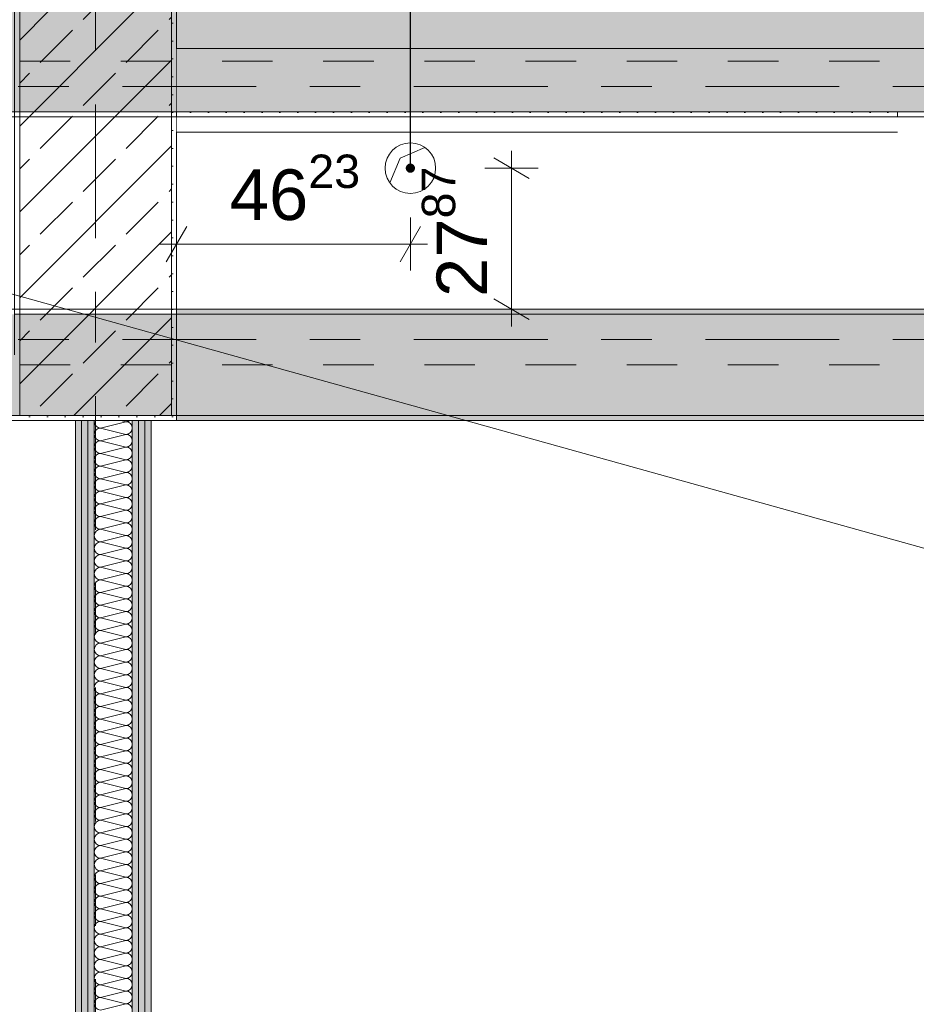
# Model space of a CAD drawing. Header units: metres. Extents: x -3.6 to 84.5, y -11 to 16.8.
# Tile 170 of 256: x 47.2 to 49, y 4 to 6. Entities that reach past the tile are written whole.
import ezdxf

# ---------------------------------------------------------------- set-up
doc = ezdxf.new("R2010")
doc.units = ezdxf.units.M
doc.header["$MEASUREMENT"] = 0
for name, pattern in [('Achse', [0.2, 0.1, -0.05, 0, -0.05]), ('Strichlinie doppelt', [0.546806, 0.264583, -0.105833, 0.070556, -0.105833]), ('Wipeout_Contour', [1, 0, -1])]:
    doc.linetypes.add(name, pattern=pattern)
for name, color, linetype in [('155 - Bemaßung_ Beschriftung.Ausbau - Deckenelemente', 7, 'Continuous'), ('451 - Universal.Achsen Raster', 7, 'Continuous'), ('605 - Struktur.Wand Innen', 7, 'Continuous'), ('607 - Struktur.Stütze', 7, 'Continuous'), ('608 - Struktur.Träger', 7, 'Continuous'), ('Abbruch_155 - Bemaßung_ Beschriftung.Ausbau - Deckenelemente', 7, 'Continuous'), ('Neubau_155 - Bemaßung_ Beschriftung.Ausbau - Deckenelemente', 7, 'Continuous'), ('Neubau_401 - Zone.Raum_ Raumbegrenzung_ Whg.', 7, 'Continuous')]:
    doc.layers.add(name, color=color, linetype=linetype)
doc.styles.add('ERSTELLTER_STIL_2', font='txt')
doc.linetypes.add('Abbruch 1', pattern='A,0,[1,2022.0244.A_L5A-PL04.07_iA_Deckenelemente Erdgeschoss1.Shx,S=0.001984,R=0,X=0,Y=0],-0.25,0', length=0.25)
doc.dimstyles.new('ERSTELLTER_STIL__3', dxfattribs={"dimtxt": 0.1, "dimasz": 0.0532, "dimexe": 0.18, "dimexo": 0.0625, "dimgap": 0, "dimtad": 1, "dimtih": 1, "dimtoh": 1, "dimzin": 0, "dimdsep": 46, "dimtxsty": 'ERSTELLTER_STIL_2', "dimblk": 'ARROWHEAD_2', "dimblk1": 'ARROWHEAD_2', "dimblk2": 'ARROWHEAD_2', "dimcen": 0.09, "dimse1": 1, "dimse2": 1, "dimclrd": 256, "dimclre": 256, "dimclrt": 256, "dimazin": 0, "dimtfac": 1, "dimtdec": 4, "dimtmove": 0, "dimatfit": 3, "dimfxl": 1, "dimtolj": 1, "dimtzin": 0, "dimarcsym": 0})
doc.dimstyles.new('ERSTELLTER_STIL__5', dxfattribs={"dimtxt": 0.1, "dimasz": 0.0532, "dimexe": 0.18, "dimexo": 0.0625, "dimgap": 0, "dimtad": 1, "dimzin": 0, "dimdsep": 46, "dimtxsty": 'ERSTELLTER_STIL_2', "dimblk": 'ARROWHEAD_2', "dimblk1": 'ARROWHEAD_2', "dimblk2": 'ARROWHEAD_2', "dimcen": 0.09, "dimse1": 1, "dimse2": 1, "dimclrd": 256, "dimclre": 256, "dimclrt": 256, "dimazin": 0, "dimtfac": 1, "dimtdec": 4, "dimtmove": 2, "dimatfit": 3, "dimfxl": 1, "dimtolj": 1, "dimtzin": 0, "dimarcsym": 0})
doc.dimstyles.new('ERSTELLTER_STIL__7', dxfattribs={"dimtxt": 0.18, "dimasz": 0.03648, "dimexe": 0.18, "dimexo": 0.0625, "dimgap": 0, "dimtad": 0, "dimtih": 1, "dimtoh": 1, "dimdec": 4, "dimzin": 0, "dimdsep": 46, "dimcen": 0.09, "dimadec": 0, "dimazin": 0, "dimtfac": 1, "dimtdec": 4, "dimtmove": 0, "dimatfit": 3, "dimldrblk": 'ARROWHEAD_11', "dimfxl": 1, "dimtolj": 1, "dimtzin": 0, "dimarcsym": 0})
pattern_1 = [(45, (0, 0), (-0.08485281, 0.08485281), []), (45, (-0.04243, 0.04243), (-0.08485281, 0.08485281), [0.09, -0.03])]
pattern_2 = [(45, (0, 0), (-0.01767767, 0.01767767), [0, -0.025])]

# ---------------------------------------------------------------- blocks, each defined once
blk = doc.blocks.new('*X118')
at = {"layer": '605 - Struktur.Wand Innen', "color": 7, "linetype": 'Continuous', "lineweight": 5}
for p, q in [((47.34, 5.175), (47.39, 5.1875)), ((47.3801, 5.19), (47.39, 5.1875)), ((47.34, 5.175), (47.39, 5.1625)), ((47.34, 5.15), (47.39, 5.1625)), ((47.34, 5.15), (47.39, 5.1375)), ((47.34, 5.125), (47.39, 5.1375)), ((47.34, 5.125), (47.39, 5.1125)), ((47.34, 5.1), (47.39, 5.1125)), ((47.34, 5.1), (47.39, 5.0875)), ((47.34, 5.075), (47.39, 5.0875)), ((47.34, 5.075), (47.39, 5.0625)), ((47.34, 5.05), (47.39, 5.0625)), ((47.34, 5.05), (47.39, 5.0375)), ((47.34, 5.025), (47.39, 5.0375)), ((47.34, 5.025), (47.39, 5.0125)), ((47.34, 5), (47.39, 5.0125)), ((47.34, 5), (47.39, 4.9875)), ((47.34, 4.975), (47.39, 4.9875)), ((47.34, 4.975), (47.39, 4.9625)), ((47.34, 4.95), (47.39, 4.9625)), ((47.34, 4.95), (47.39, 4.9375)), ((47.34, 4.925), (47.39, 4.9375)), ((47.34, 4.925), (47.39, 4.9125)), ((47.34, 4.9), (47.39, 4.9125)), ((47.34, 4.9), (47.39, 4.8875)), ((47.34, 4.875), (47.39, 4.8875)), ((47.34, 4.875), (47.39, 4.8625)), ((47.34, 4.85), (47.39, 4.8625)), ((47.34, 4.85), (47.39, 4.8375)), ((47.34, 4.825), (47.39, 4.8375)), ((47.34, 4.825), (47.39, 4.8125)), ((47.34, 4.8), (47.39, 4.8125)), ((47.34, 4.8), (47.39, 4.7875)), ((47.34, 4.775), (47.39, 4.7875)), ((47.34, 4.775), (47.39, 4.7625)), ((47.34, 4.75), (47.39, 4.7625)), ((47.34, 4.75), (47.39, 4.7375)), ((47.34, 4.725), (47.39, 4.7375)), ((47.34, 4.725), (47.39, 4.7125)), ((47.34, 4.7), (47.39, 4.7125)), ((47.34, 4.7), (47.39, 4.6875)), ((47.34, 4.675), (47.39, 4.6875)), ((47.34, 4.675), (47.39, 4.6625)), ((47.34, 4.65), (47.39, 4.6625)), ((47.34, 4.65), (47.39, 4.6375)), ((47.34, 4.625), (47.39, 4.6375)), ((47.34, 4.625), (47.39, 4.6125)), ((47.34, 4.6), (47.39, 4.6125)), ((47.34, 4.6), (47.39, 4.5875)), ((47.34, 4.575), (47.39, 4.5875)), ((47.34, 4.575), (47.39, 4.5625)), ((47.34, 4.55), (47.39, 4.5625)), ((47.34, 4.55), (47.39, 4.5375)), ((47.34, 4.525), (47.39, 4.5375)), ((47.34, 4.525), (47.39, 4.5125)), ((47.34, 4.5), (47.39, 4.5125)), ((47.34, 4.5), (47.39, 4.4875)), ((47.34, 4.475), (47.39, 4.4875)), ((47.34, 4.475), (47.39, 4.4625)), ((47.34, 4.45), (47.39, 4.4625)), ((47.34, 4.45), (47.39, 4.4375)), ((47.34, 4.425), (47.39, 4.4375)), ((47.34, 4.425), (47.39, 4.4125)), ((47.34, 4.4), (47.39, 4.4125)), ((47.34, 4.4), (47.39, 4.3875)), ((47.34, 4.375), (47.39, 4.3875)), ((47.34, 4.375), (47.39, 4.3625)), ((47.34, 4.35), (47.39, 4.3625)), ((47.34, 4.35), (47.39, 4.3375)), ((47.34, 4.325), (47.39, 4.3375)), ((47.34, 4.325), (47.39, 4.3125)), ((47.34, 4.3), (47.39, 4.3125)), ((47.34, 4.3), (47.39, 4.2875)), ((47.34, 4.275), (47.39, 4.2875)), ((47.34, 4.275), (47.39, 4.2625)), ((47.34, 4.25), (47.39, 4.2625)), ((47.34, 4.25), (47.39, 4.2375)), ((47.34, 4.225), (47.39, 4.2375)), ((47.34, 4.225), (47.39, 4.2125)), ((47.34, 4.2), (47.39, 4.2125)), ((47.34, 4.2), (47.39, 4.1875)), ((47.34, 4.175), (47.39, 4.1875)), ((47.34, 4.175), (47.39, 4.1625)), ((47.34, 4.15), (47.39, 4.1625)), ((47.34, 4.15), (47.39, 4.1375)), ((47.34, 4.125), (47.39, 4.1375)), ((47.34, 4.125), (47.39, 4.1125)), ((47.34, 4.1), (47.39, 4.1125)), ((47.34, 4.1), (47.39, 4.0875)), ((47.34, 4.075), (47.39, 4.0875)), ((47.34, 4.075), (47.39, 4.0625)), ((47.34, 4.05), (47.39, 4.0625)), ((47.34, 4.05), (47.39, 4.0375)), ((47.34, 4.025), (47.39, 4.0375))]:
    blk.add_line(p, q, dxfattribs=at)
for centre, start, end in [((47.34, 5.1875), 168.546, 180), ((47.34, 5.1875), 180, 270), ((47.39, 5.2), 270, 306.7342), ((47.39, 5.175), 0, 90), ((47.34, 5.1625), 90, 180), ((47.34, 5.1625), 180, 270), ((47.39, 5.175), 270, 0), ((47.39, 5.15), 0, 90), ((47.34, 5.1375), 90, 180), ((47.34, 5.1375), 180, 270), ((47.39, 5.15), 270, 0), ((47.39, 5.125), 0, 90), ((47.34, 5.1125), 90, 180), ((47.39, 5.125), 270, 0), ((47.34, 5.1125), 180, 270), ((47.34, 5.0875), 90, 180), ((47.39, 5.1), 0, 90), ((47.39, 5.1), 270, 0), ((47.34, 5.0875), 180, 270), ((47.39, 5.075), 0, 90), ((47.34, 5.0625), 90, 180), ((47.34, 5.0625), 180, 270), ((47.39, 5.075), 270, 0), ((47.39, 5.05), 0, 90), ((47.34, 5.0375), 90, 180), ((47.39, 5.05), 270, 0), ((47.34, 5.0375), 180, 270), ((47.34, 5.0125), 90, 180), ((47.39, 5.025), 0, 90), ((47.39, 5.025), 270, 0), ((47.34, 5.0125), 180, 270), ((47.39, 5), 0, 90), ((47.34, 4.9875), 90, 180), ((47.34, 4.9875), 180, 270), ((47.39, 5), 270, 0), ((47.39, 4.975), 0, 90), ((47.34, 4.9625), 90, 180), ((47.34, 4.9625), 180, 270), ((47.39, 4.975), 270, 0), ((47.39, 4.95), 0, 90), ((47.34, 4.9375), 90, 180), ((47.39, 4.95), 270, 0), ((47.34, 4.9375), 180, 270), ((47.34, 4.9125), 90, 180), ((47.39, 4.925), 0, 90), ((47.39, 4.925), 270, 0), ((47.34, 4.9125), 180, 270), ((47.39, 4.9), 0, 90), ((47.34, 4.8875), 90, 180), ((47.34, 4.8875), 180, 270), ((47.39, 4.9), 270, 0), ((47.39, 4.875), 0, 90), ((47.34, 4.8625), 90, 180), ((47.39, 4.875), 270, 0), ((47.34, 4.8625), 180, 270), ((47.34, 4.8375), 90, 180), ((47.39, 4.85), 0, 90), ((47.39, 4.85), 270, 0), ((47.34, 4.8375), 180, 270), ((47.39, 4.825), 0, 90), ((47.34, 4.8125), 90, 180), ((47.34, 4.8125), 180, 270), ((47.39, 4.825), 270, 0), ((47.39, 4.8), 0, 90), ((47.34, 4.7875), 90, 180), ((47.34, 4.7875), 180, 270), ((47.39, 4.8), 270, 0), ((47.39, 4.775), 0, 90), ((47.34, 4.7625), 90, 180), ((47.39, 4.775), 270, 0), ((47.34, 4.7625), 180, 270), ((47.34, 4.7375), 90, 180), ((47.39, 4.75), 0, 90), ((47.39, 4.75), 270, 0), ((47.34, 4.7375), 180, 270), ((47.39, 4.725), 0, 90), ((47.34, 4.7125), 90, 180), ((47.34, 4.7125), 180, 270), ((47.39, 4.725), 270, 0), ((47.39, 4.7), 0, 90), ((47.34, 4.6875), 90, 180), ((47.39, 4.7), 270, 0), ((47.34, 4.6875), 180, 270), ((47.34, 4.6625), 90, 180), ((47.39, 4.675), 0, 90), ((47.39, 4.675), 270, 0), ((47.34, 4.6625), 180, 270), ((47.39, 4.65), 0, 90), ((47.34, 4.6375), 90, 180), ((47.34, 4.6375), 180, 270), ((47.39, 4.65), 270, 0), ((47.39, 4.625), 0, 90), ((47.34, 4.6125), 90, 180), ((47.34, 4.6125), 180, 270), ((47.39, 4.625), 270, 0), ((47.39, 4.6), 0, 90), ((47.34, 4.5875), 90, 180), ((47.39, 4.6), 270, 0), ((47.34, 4.5875), 180, 270), ((47.34, 4.5625), 90, 180), ((47.39, 4.575), 0, 90), ((47.39, 4.575), 270, 0), ((47.34, 4.5625), 180, 270), ((47.39, 4.55), 0, 90), ((47.34, 4.5375), 90, 180), ((47.34, 4.5375), 180, 270), ((47.39, 4.55), 270, 0), ((47.39, 4.525), 0, 90), ((47.34, 4.5125), 90, 180), ((47.39, 4.525), 270, 0), ((47.34, 4.5125), 180, 270), ((47.34, 4.4875), 90, 180), ((47.39, 4.5), 0, 90), ((47.39, 4.5), 270, 0), ((47.34, 4.4875), 180, 270), ((47.39, 4.475), 0, 90), ((47.34, 4.4625), 90, 180), ((47.34, 4.4625), 180, 270), ((47.39, 4.475), 270, 0), ((47.39, 4.45), 0, 90), ((47.34, 4.4375), 90, 180), ((47.34, 4.4375), 180, 270), ((47.39, 4.45), 270, 0), ((47.39, 4.425), 0, 90), ((47.34, 4.4125), 90, 180), ((47.39, 4.425), 270, 0), ((47.34, 4.4125), 180, 270), ((47.34, 4.3875), 90, 180), ((47.39, 4.4), 0, 90), ((47.39, 4.4), 270, 0), ((47.34, 4.3875), 180, 270), ((47.39, 4.375), 0, 90), ((47.34, 4.3625), 90, 180), ((47.34, 4.3625), 180, 270), ((47.39, 4.375), 270, 0), ((47.39, 4.35), 0, 90), ((47.34, 4.3375), 90, 180), ((47.39, 4.35), 270, 0), ((47.34, 4.3375), 180, 270), ((47.34, 4.3125), 90, 180), ((47.39, 4.325), 0, 90), ((47.39, 4.325), 270, 0), ((47.34, 4.3125), 180, 270), ((47.34, 4.2875), 90, 180), ((47.39, 4.3), 0, 90), ((47.39, 4.3), 270, 0), ((47.34, 4.2875), 180, 270), ((47.39, 4.275), 0, 90), ((47.34, 4.2625), 90, 180), ((47.34, 4.2625), 180, 270), ((47.39, 4.275), 270, 0), ((47.39, 4.25), 0, 90), ((47.34, 4.2375), 90, 180), ((47.39, 4.25), 270, 0), ((47.34, 4.2375), 180, 270), ((47.34, 4.2125), 90, 180), ((47.39, 4.225), 0, 90), ((47.39, 4.225), 270, 0), ((47.34, 4.2125), 180, 270), ((47.39, 4.2), 0, 90), ((47.34, 4.1875), 90, 180), ((47.34, 4.1875), 180, 270), ((47.39, 4.2), 270, 0), ((47.39, 4.175), 0, 90), ((47.34, 4.1625), 90, 180), ((47.39, 4.175), 270, 0), ((47.34, 4.1625), 180, 270), ((47.34, 4.1375), 90, 180), ((47.39, 4.15), 0, 90), ((47.39, 4.15), 270, 0), ((47.34, 4.1375), 180, 270), ((47.34, 4.1125), 90, 180), ((47.39, 4.125), 0, 90), ((47.39, 4.125), 270, 0), ((47.34, 4.1125), 180, 270), ((47.39, 4.1), 0, 90), ((47.34, 4.0875), 90, 180), ((47.34, 4.0875), 180, 270), ((47.39, 4.1), 270, 0), ((47.39, 4.075), 0, 90), ((47.34, 4.0625), 90, 180), ((47.39, 4.075), 270, 0), ((47.34, 4.0625), 180, 270), ((47.34, 4.0375), 90, 180), ((47.39, 4.05), 0, 90), ((47.39, 4.05), 270, 0), ((47.34, 4.0375), 180, 270), ((47.39, 4.025), 0, 90)]:
    blk.add_arc(centre, 0.0125, start, end, dxfattribs=at)
blk = doc.blocks.new('*D161')
at = {"layer": '155 - Bemaßung_ Beschriftung.Ausbau - Deckenelemente', "color": 160, "linetype": 'Continuous', "lineweight": 5, "true_color": 0x3232ff}
for p, q in [((48.1523, 5.6886), (48.1523, 5.7229)), ((48.1873, 5.6684), (48.1173, 5.7089)), ((48.2048, 5.6886), (48.0998, 5.6886)), ((48.1523, 5.41), (48.1523, 5.6886)), ((48.1173, 5.4302), (48.1873, 5.3898)), ((48.2048, 5.41), (48.0998, 5.41)), ((48.1523, 5.3758), (48.1523, 5.41))]:
    blk.add_line(p, q, dxfattribs=at)
at = {"layer": '155 - Bemaßung_ Beschriftung.Ausbau - Deckenelemente', "color": 160, "lineweight": 5, "true_color": 0x3232ff, "insert": (48.1333, 5.4339), "char_height": 0.1, "attachment_point": 7, "rotation": 90, "style": 'ERSTELLTER_STIL_2'}
blk.add_mtext('\\A1;{\\pql;\\fArial|b0|i0|c0|p38;27\\fArial|b0|i0|c0|p38;\\A1{\\H.66x;\\S87^  ;}}', dxfattribs=at)
blk = doc.blocks.new('ARROWHEAD_2')
at = {"color": 0, "linetype": 'Continuous', "lineweight": 0}
for p, q in [((-0.378, -0.655), (0.378, 0.655)), ((0, 0), (-1, 0))]:
    blk.add_line(p, q, dxfattribs=at)
blk = doc.blocks.new('*D162')
at = {"layer": '155 - Bemaßung_ Beschriftung.Ausbau - Deckenelemente', "color": 160, "linetype": 'Continuous', "lineweight": 5, "true_color": 0x3232ff}
for p, q in [((47.49, 5.4861), (47.49, 5.5911)), ((47.9523, 5.4861), (47.9523, 5.5911)), ((47.5102, 5.5736), (47.4698, 5.5036)), ((47.932, 5.5036), (47.9725, 5.5736)), ((47.4558, 5.5386), (47.49, 5.5386)), ((47.49, 5.5386), (47.9523, 5.5386)), ((47.9523, 5.5386), (47.9865, 5.5386))]:
    blk.add_line(p, q, dxfattribs=at)
at = {"layer": '155 - Bemaßung_ Beschriftung.Ausbau - Deckenelemente', "color": 160, "lineweight": 5, "true_color": 0x3232ff, "insert": (47.5951, 5.557), "char_height": 0.1, "attachment_point": 7, "style": 'ERSTELLTER_STIL_2'}
blk.add_mtext('\\A1;{\\pql;\\fArial|b0|i0|c0|p38;46\\fArial|b0|i0|c0|p38;\\A1{\\H.66x;\\S23^  ;}}', dxfattribs=at)
blk = doc.blocks.new('ARROWHEAD_11')
at = {"color": 0, "linetype": 'Continuous', "lineweight": 0}
blk.add_line((0, 0), (-1, 0), dxfattribs=at)
at = {"color": 0, "linetype": 'Continuous', "lineweight": 0, "const_width": 0.25, "flags": 128}
blk.add_lwpolyline([(-0.125, 0, 1), (0.125, 0, 1)], format="xyb", close=True, dxfattribs=at)

msp = doc.modelspace()

# ---------------------------------------------------------------- hatches: boundary and pattern name
at = {"layer": '605 - Struktur.Wand Innen', "linetype": 'Continuous', "lineweight": 0, "true_color": 0x000000}
h = msp.add_hatch(dxfattribs=at)
h.set_pattern_fill('Gips_0001', color=18, style=0, pattern_type=2)
h.set_pattern_definition(pattern_2)
h.paths.add_polyline_path([(47.29, 1.98), (47.3025, 1.98), (47.3025, 5.19), (47.29, 5.19)])
h = msp.add_hatch(dxfattribs=at)
h.set_pattern_fill('Gips_0001', color=18, style=0, pattern_type=2)
h.set_pattern_definition(pattern_2)
h.paths.add_polyline_path([(47.3025, 5.19), (47.3025, 1.98), (47.315, 1.98), (47.315, 5.19)])
h = msp.add_hatch(dxfattribs=at)
h.set_pattern_fill('Gips_0001', color=18, style=0, pattern_type=2)
h.set_pattern_definition(pattern_2)
h.paths.add_polyline_path([(47.315, 5.19), (47.315, 1.98), (47.3275, 1.98), (47.3275, 5.19)])
h = msp.add_hatch(dxfattribs=at)
h.set_pattern_fill('Gips_0001', color=18, style=0, pattern_type=2)
h.set_pattern_definition(pattern_2)
h.paths.add_polyline_path([(47.4025, 5.19), (47.4025, 1.98), (47.415, 1.98), (47.415, 5.19)])
h = msp.add_hatch(dxfattribs=at)
h.set_pattern_fill('Gips_0001', color=18, style=0, pattern_type=2)
h.set_pattern_definition(pattern_2)
h.paths.add_polyline_path([(47.415, 5.19), (47.415, 1.98), (47.4275, 1.98), (47.4275, 5.19)])
h = msp.add_hatch(dxfattribs=at)
h.set_pattern_fill('Gips_0001', color=18, style=0, pattern_type=2)
h.set_pattern_definition(pattern_2)
h.paths.add_polyline_path([(47.44, 5.19), (47.4275, 5.19), (47.4275, 1.98), (47.44, 1.98)])
at = {"layer": '607 - Struktur.Stütze', "linetype": 'Continuous', "lineweight": 0, "true_color": 0x000000}
h = msp.add_hatch(dxfattribs=at)
h.set_pattern_fill('Gips_0001', color=18, style=0, pattern_type=2)
h.set_pattern_definition(pattern_2)
h.paths.add_polyline_path([(47.17, 6.01), (47.17, 5.32), (47.18, 5.32), (47.18, 6), (47.48, 6), (47.48, 5.2), (47.18, 5.2), (47.18, 5.19), (47.49, 5.19), (47.49, 6.01)])
h = msp.add_hatch(dxfattribs=at)
h.set_pattern_fill('Beton__Stahlbeton_0001', color=18, style=0, pattern_type=2)
h.set_pattern_definition(pattern_1)
h.paths.add_polyline_path([(47.18, 5.2), (47.48, 5.2), (47.48, 6), (47.18, 6)])
at = {"layer": '608 - Struktur.Träger', "linetype": 'Continuous', "lineweight": 0, "true_color": 0x000000}
h = msp.add_hatch(dxfattribs=at)
h.set_pattern_fill('Gips_0001', color=18, style=0, pattern_type=2)
h.set_pattern_definition(pattern_2)
h.paths.add_polyline_path([(54.37, 5.41), (47.49, 5.41), (47.49, 5.4), (54.37, 5.4)])
h = msp.add_hatch(dxfattribs=at)
h.set_pattern_fill('Beton__Stahlbeton_0001', color=18, style=0, pattern_type=2)
h.set_pattern_definition(pattern_1)
h.paths.add_polyline_path([(0.69, 5.4), (0.38, 5.4), (0.38, 5.2), (0.69, 5.2), (7.57, 5.2), (7.89, 5.2), (11.17, 5.2), (11.49, 5.2), (18.37, 5.2), (18.69, 5.2), (25.57, 5.2), (25.89, 5.2), (29.17, 5.2), (29.49, 5.2), (32.77, 5.2), (33.09, 5.2), (36.46, 5.2), (36.6, 5.2), (39.97, 5.2), (40.29, 5.2), (45.42, 5.2), (47.49, 5.2), (54.37, 5.2), (54.69, 5.2), (61.57, 5.2), (61.88, 5.2), (61.88, 5.4), (61.57, 5.4), (54.69, 5.4), (54.37, 5.4), (47.49, 5.4), (47.17, 5.4), (45.69, 5.4), (45.42, 5.4), (40.29, 5.4), (39.97, 5.4), (36.6, 5.4), (36.46, 5.4), (33.09, 5.4), (32.77, 5.4), (29.49, 5.4), (29.17, 5.4), (25.89, 5.4), (25.57, 5.4), (18.69, 5.4), (18.37, 5.4), (11.49, 5.4), (11.17, 5.4), (7.89, 5.4), (7.57, 5.4)])
h = msp.add_hatch(dxfattribs=at)
h.set_pattern_fill('Gips_0001', color=18, style=0, pattern_type=2)
h.set_pattern_definition(pattern_2)
h.paths.add_polyline_path([(47.49, 5.2), (47.49, 5.19), (54.37, 5.19), (54.37, 5.2)])

# ---------------------------------------------------------------- linework, layer by layer
at = {"layer": '451 - Universal.Achsen Raster', "color": 160, "linetype": 'Strichlinie doppelt', "lineweight": 9, "true_color": 0x3232ff}
for p, q in [((47.33, -10.585), (47.33, 16.355)), ((64.935, 5.35), (-3.175, 5.35))]:
    msp.add_line(p, q, dxfattribs=at)
at = {"layer": '605 - Struktur.Wand Innen', "color": 7, "linetype": 'Continuous', "lineweight": 5}
for p, q in [((47.3025, 5.19), (47.3025, 1.98)), ((47.315, 5.19), (47.315, 1.98)), ((47.3275, 5.19), (47.3275, 1.98)), ((47.4025, 1.98), (47.4025, 5.19)), ((47.415, 1.98), (47.415, 5.19)), ((47.4275, 1.98), (47.4275, 5.19))]:
    msp.add_line(p, q, dxfattribs=at)
at = {"layer": '605 - Struktur.Wand Innen', "color": 7, "linetype": 'Continuous', "lineweight": 5, "flags": 128}
for points in [[(47.29, 5.19), (47.29, 3.235)], [(47.44, 1.98), (47.44, 5.19)]]:
    msp.add_lwpolyline(points, dxfattribs=at)
at = {"layer": '607 - Struktur.Stütze', "color": 7, "linetype": 'Continuous', "lineweight": 5, "flags": 128}
msp.add_lwpolyline([(47.18, 5.19), (47.49, 5.19), (47.49, 6.01), (47.17, 6.01), (47.17, 5.32)], dxfattribs=at)
at = {"layer": '607 - Struktur.Stütze', "color": 7, "linetype": 'Continuous', "lineweight": 13, "flags": 128}
msp.add_lwpolyline([(47.18, 5.2), (47.48, 5.2), (47.48, 6), (47.18, 6)], close=True, dxfattribs=at)
at = {"layer": '608 - Struktur.Träger', "color": 7, "linetype": 'Continuous', "lineweight": 13}
for p, q in [((0.38, 5.41), (61.88, 5.41)), ((47.49, 5.4), (47.17, 5.4)), ((54.37, 5.4), (47.49, 5.4)), ((0.38, 5.19), (61.88, 5.19))]:
    msp.add_line(p, q, dxfattribs=at)
at = {"layer": '608 - Struktur.Träger', "color": 7, "linetype": 'Continuous', "lineweight": 5}
for p, q in [((47.49, 5.41), (47.49, 5.4)), ((54.37, 5.41), (47.49, 5.41)), ((47.49, 5.2), (47.49, 5.19)), ((54.37, 5.19), (47.49, 5.19))]:
    msp.add_line(p, q, dxfattribs=at)
at = {"layer": '608 - Struktur.Träger', "color": 7, "linetype": 'Achse', "lineweight": 9}
msp.add_line((0.38, 5.3), (61.88, 5.3), dxfattribs=at)
at = {"layer": '608 - Struktur.Träger', "color": 7, "linetype": 'Continuous', "lineweight": 13, "flags": 128}
msp.add_lwpolyline([(61.88, 5.2), (61.57, 5.2), (54.69, 5.2), (54.37, 5.2), (47.49, 5.2), (45.42, 5.2), (40.29, 5.2), (39.97, 5.2), (36.6, 5.2), (36.46, 5.2), (33.09, 5.2), (32.77, 5.2), (29.49, 5.2), (29.17, 5.2), (25.89, 5.2), (25.57, 5.2), (18.69, 5.2), (18.37, 5.2), (11.49, 5.2), (11.17, 5.2), (7.89, 5.2), (7.57, 5.2), (0.69, 5.2), (0.38, 5.2)], dxfattribs=at)
at = {"layer": 'Abbruch_155 - Bemaßung_ Beschriftung.Ausbau - Deckenelemente', "color": 7, "linetype": 'Abbruch 1', "lineweight": 18}
for start, end in [(90, 180), (0, 90), (180, 270), (270, 0)]:
    msp.add_arc((47.9523, 5.6886), 0.05, start, end, dxfattribs=at)
at = {"layer": 'Neubau_155 - Bemaßung_ Beschriftung.Ausbau - Deckenelemente', "color": 1, "linetype": 'Continuous', "lineweight": 5}
for p, q in [((47.9323, 5.7086), (47.981, 5.7295)), ((47.9114, 5.6599), (47.9323, 5.7086))]:
    msp.add_line(p, q, dxfattribs=at)
at = {"layer": 'Neubau_401 - Zone.Raum_ Raumbegrenzung_ Whg.', "color": 1, "linetype": 'Continuous', "lineweight": 9}
msp.add_line((49.4091, 4.8146), (46.8802, 5.5193), dxfattribs=at)

# ---------------------------------------------------------------- block references
at = {"layer": '605 - Struktur.Wand Innen', "color": 7, "lineweight": 18}
msp.add_blockref('*X118', (0, 0), dxfattribs=at)

# ---------------------------------------------------------------- next in the draw order: wipeouts: each hides what was drawn before it
at = {"color": 254, "linetype": 'Wipeout_Contour', "lineweight": 0, "ltscale": 194.228067}
msp.add_wipeout([(47.49, 5.76), (48.915, 5.76), (48.915, 5.925), (47.49, 5.925)], dxfattribs=at).dxf.layer = '605 - Struktur.Wand Innen'

# ---------------------------------------------------------------- next in the draw order: hatches: boundary and pattern name
at = {"layer": '608 - Struktur.Träger', "linetype": 'Continuous', "lineweight": 0, "true_color": 0x000000}
h = msp.add_hatch(dxfattribs=at)
h.set_pattern_fill('Beton__Stahlbeton_0001', color=18, style=0, pattern_type=2)
h.set_pattern_definition(pattern_1)
h.paths.add_polyline_path([(0.38, 5.8), (0.69, 5.8), (7.57, 5.8), (7.89, 5.8), (11.17, 5.8), (11.49, 5.8), (18.37, 5.8), (18.69, 5.8), (25.57, 5.8), (25.89, 5.8), (32.77, 5.8), (33.09, 5.8), (36.46, 5.8), (36.6, 5.8), (39.97, 5.8), (40.29, 5.8), (45.42, 5.8), (45.69, 5.8), (47.17, 5.8), (47.49, 5.8), (48.915, 5.8), (50.865, 5.8), (54.37, 5.8), (54.69, 5.8), (61.57, 5.8), (61.88, 5.8), (61.88, 6), (61.57, 6), (54.69, 6), (54.37, 6), (47.49, 6), (47.17, 6), (40.29, 6), (39.97, 6), (33.09, 6), (32.77, 6), (25.89, 6), (25.57, 6), (18.69, 6), (18.37, 6), (11.49, 6), (11.17, 6), (7.89, 6), (7.57, 6), (0.69, 6), (0.38, 6)])
h = msp.add_hatch(dxfattribs=at)
h.set_pattern_fill('Gips_0001', color=18, style=0, pattern_type=2)
h.set_pattern_definition(pattern_2)
h.paths.add_polyline_path([(47.49, 5.8), (47.49, 5.79), (48.915, 5.79), (48.915, 5.8)])

# ---------------------------------------------------------------- next in the draw order: linework, layer by layer
at = {"layer": '451 - Universal.Achsen Raster', "color": 160, "linetype": 'Strichlinie doppelt', "lineweight": 9, "true_color": 0x3232ff}
msp.add_line((64.935, 5.85), (-3.175, 5.85), dxfattribs=at)
at = {"layer": '605 - Struktur.Wand Innen', "color": 7, "linetype": 'Continuous', "lineweight": 13, "flags": 128}
for points in [[(48.99, 5.925), (47.49, 5.925)], [(47.49, 5.76), (48.915, 5.76)]]:
    msp.add_lwpolyline(points, dxfattribs=at)
at = {"layer": '608 - Struktur.Träger', "color": 7, "linetype": 'Achse', "lineweight": 9}
msp.add_line((0.38, 5.9), (61.88, 5.9), dxfattribs=at)
at = {"layer": '608 - Struktur.Träger', "color": 7, "linetype": 'Continuous', "lineweight": 5}
for p, q in [((47.49, 5.8), (47.49, 5.79)), ((48.915, 5.8), (48.915, 5.79)), ((48.915, 5.79), (47.49, 5.79))]:
    msp.add_line(p, q, dxfattribs=at)
at = {"layer": '608 - Struktur.Träger', "color": 7, "linetype": 'Continuous', "lineweight": 13}
msp.add_line((0.38, 5.79), (61.88, 5.79), dxfattribs=at)
at = {"layer": '608 - Struktur.Träger', "color": 7, "linetype": 'Continuous', "lineweight": 13, "flags": 128}
msp.add_lwpolyline([(54.69, 5.8), (54.37, 5.8), (50.865, 5.8), (48.915, 5.8), (47.49, 5.8), (47.17, 5.8), (45.69, 5.8), (45.42, 5.8), (40.29, 5.8), (39.97, 5.8), (36.6, 5.8), (36.46, 5.8), (33.09, 5.8), (32.77, 5.8), (25.89, 5.8), (25.57, 5.8), (18.69, 5.8), (18.37, 5.8), (11.49, 5.8), (11.17, 5.8), (7.89, 5.8), (7.57, 5.8), (0.69, 5.8), (0.38, 5.8)], dxfattribs=at)

# ---------------------------------------------------------------- next in the draw order: dimensions: what is measured, and where the dimension line sits
at = {"layer": '155 - Bemaßung_ Beschriftung.Ausbau - Deckenelemente', "color": 160, "linetype": 'Continuous', "lineweight": 5, "true_color": 0x3232ff}
dim = msp.add_linear_dim(base=(47.9523, 5.5386), p1=(47.49, 5.76), p2=(47.9523, 5.6886), dimstyle='ERSTELLTER_STIL__3', dxfattribs=at)
dim.commit()
dim.dimension.update_dxf_attribs({"geometry": '*D162', "text_midpoint": (47.8446, 5.6086), "dimtype": 160})
dim = msp.add_linear_dim(base=(48.1523, 5.6886), p1=(47.49, 5.41), p2=(47.9523, 5.6886), angle=90, dimstyle='ERSTELLTER_STIL__5', dxfattribs=at)
dim.commit()
dim.dimension.update_dxf_attribs({"geometry": '*D161', "text_midpoint": (48.0823, 5.6833), "dimtype": 160, "text_rotation": 90})

# ---------------------------------------------------------------- next in the draw order: leaders
at = {"layer": '155 - Bemaßung_ Beschriftung.Ausbau - Deckenelemente', "color": 1, "linetype": 'Continuous', "lineweight": 9, "annotation_type": 0, "has_hookline": 1, "hookline_direction": 0, "text_width": 0.7271}
msp.add_leader([(47.9523, 5.6886), (47.9523, 6.1625), (48.0523, 6.1625)], dimstyle='ERSTELLTER_STIL__7', dxfattribs=at)

doc.saveas('drawing.dxf')
